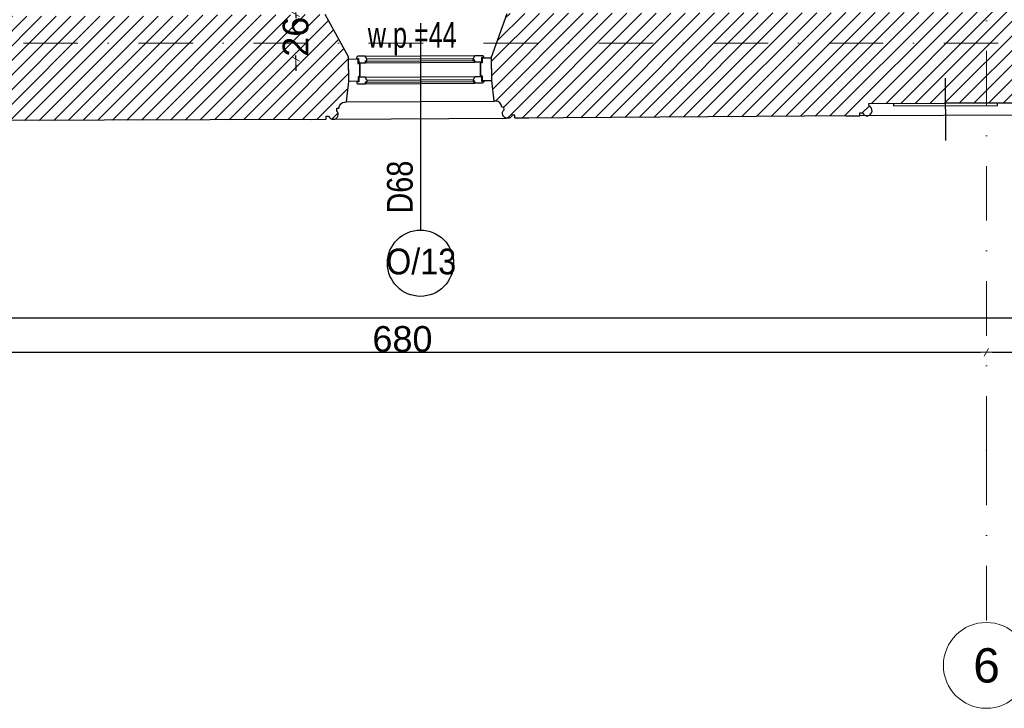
# Model space of a CAD drawing. Header units: millimetres. Extents: x 77315 to 1057463, y -108895 to -47643.
# Tile 49 of 62: x 108329 to 114067, y -108895 to -104884. Entities that reach past the tile are written whole.
import ezdxf

# ---------------------------------------------------------------- set-up
doc = ezdxf.new("R2010")
doc.units = ezdxf.units.MM
doc.header["$MEASUREMENT"] = 0
doc.linetypes.add('Dot & Dashed', pattern=[670.277762, 317.5, -176.388889, 0, -176.388874])
for name, color, linetype in [('A-OKNA-OPIS', 7, 'Continuous'), ('detalokna', 7, 'Continuous'), ('DIM MALY', 7, 'Continuous'), ('Drawing & Figure', 7, 'Continuous'), ('OKNO_DETAL', 7, 'Continuous'), ('PARAPET', 7, 'Continuous'), ('Structural - Bearing', 7, 'Continuous'), ('Structural - Grid', 7, 'Continuous')]:
    doc.layers.add(name, color=color, linetype=linetype)
doc.styles.add('STYL_AUTOMATYCZNY_1', font='arial.ttf')
doc.styles.add('STYL_AUTOMATYCZNY_2', font='arial.ttf')
doc.styles.add('STYL_AUTOMATYCZNY_3', font='arial.ttf', dxfattribs={"width": 0.8})
doc.styles.add('STYL_AUTOMATYCZNY_4', font='arial.ttf', dxfattribs={"width": 0.7})
doc.styles.add('STYL_AUTOMATYCZNY_5', font='arial.ttf', dxfattribs={"width": 0.9})
doc.dimstyles.new('STYL_AUTOMATYCZNY__1', dxfattribs={"dimtxt": 150, "dimasz": 34.231941, "dimexe": 0.18, "dimexo": 0.0625, "dimgap": 0, "dimtad": 1, "dimdec": 0, "dimlfac": 0.1, "dimzin": 0, "dimdsep": 46, "dimtxsty": 'STYL_AUTOMATYCZNY_2', "dimblk": 'ARROWHEAD_2', "dimblk1": 'ARROWHEAD_2', "dimblk2": 'ARROWHEAD_2', "dimcen": 0.09, "dimse1": 1, "dimse2": 1, "dimclrd": 7, "dimclre": 7, "dimclrt": 7, "dimadec": 0, "dimazin": 0, "dimtfac": 1, "dimtdec": 4, "dimtmove": 0, "dimatfit": 3, "dimfxl": 0, "dimtolj": 1, "dimtzin": 0, "dimarcsym": 0})
doc.dimstyles.new('STYL_AUTOMATYCZNY__2', dxfattribs={"dimtxt": 150, "dimasz": 34.231941, "dimexe": 0.18, "dimexo": 0.0625, "dimgap": 0, "dimtad": 1, "dimtih": 1, "dimtoh": 1, "dimdec": 0, "dimlfac": 0.1, "dimzin": 0, "dimdsep": 46, "dimtxsty": 'STYL_AUTOMATYCZNY_2', "dimblk": 'ARROWHEAD_2', "dimblk1": 'ARROWHEAD_2', "dimblk2": 'ARROWHEAD_2', "dimcen": 0.09, "dimse1": 1, "dimse2": 1, "dimclrd": 7, "dimclre": 7, "dimclrt": 7, "dimadec": 0, "dimazin": 0, "dimtfac": 1, "dimtdec": 4, "dimtmove": 0, "dimatfit": 3, "dimfxl": 0, "dimtolj": 1, "dimtzin": 0, "dimarcsym": 0})
pattern_1 = [(45, (0, 0), (-42.426407, 42.426407), [])]

# ---------------------------------------------------------------- blocks, each defined once
blk = doc.blocks.new('ARROWHEAD_2')
at = {"color": 0, "linetype": 'Continuous', "lineweight": 0}
for p, q in [((0, 0), (-1, 0)), ((-0.38, -0.66), (0.38, 0.66))]:
    blk.add_line(p, q, dxfattribs=at)
blk = doc.blocks.new('*D336')
at = {"layer": 'Defpoints', "color": 0}
for p in [(110320.2, -104853.2), (109937.9, -105113.4), (110273.1, -105113.4)]:
    blk.add_point(p, dxfattribs=at)
at = {"layer": 'DIM MALY', "color": 7, "lineweight": -2}
for p, q in [((109937.9, -104819), (109937.9, -104784.7)), ((109937.9, -104853.2), (109937.9, -104874.9)), ((109937.9, -105113.4), (109937.9, -105092.2)), ((109937.9, -105147.6), (109937.9, -105181.9))]:
    blk.add_line(p, q, dxfattribs=at)
at = {"layer": 'DIM MALY', "color": 7, "lineweight": -2, "xscale": 34.23194115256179, "yscale": 34.23194115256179, "zscale": 34.23194115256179}
for p, rotation in [((109937.9, -104853.2), 270), ((109937.9, -105113.4), 90)]:
    blk.add_blockref('ARROWHEAD_2', p, dxfattribs=dict(at, rotation=rotation))
at = {"layer": 'DIM MALY', "color": 7, "insert": (109937.9, -104983.6), "char_height": 150, "attachment_point": 5, "rotation": 90, "style": 'STYL_AUTOMATYCZNY_2'}
blk.add_mtext('\\A1;26', dxfattribs=at)
blk = doc.blocks.new('*D371')
at = {"layer": 'Defpoints', "color": 0}
for p in [(87564.1, -105009.4), (118544.1, -105413.4), (118544.1, -106621.5)]:
    blk.add_point(p, dxfattribs=at)
at = {"layer": 'DIM MALY', "color": 7, "lineweight": -2}
blk.add_line((87598.4, -106621.5), (118509.9, -106621.5), dxfattribs=at)
at = {"layer": 'DIM MALY', "color": 7, "lineweight": -2, "xscale": 34.23194115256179, "yscale": 34.23194115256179, "zscale": 34.23194115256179, "rotation": 180}
blk.add_blockref('ARROWHEAD_2', (87564.1, -106621.5), dxfattribs=at)
at = {"layer": 'DIM MALY', "color": 7, "lineweight": -2, "xscale": 34.23194115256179, "yscale": 34.23194115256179, "zscale": 34.23194115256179}
blk.add_blockref('ARROWHEAD_2', (118544.1, -106621.5), dxfattribs=at)
at = {"layer": 'DIM MALY', "color": 7, "insert": (103054.1, -106544.9), "char_height": 150, "attachment_point": 5, "style": 'STYL_AUTOMATYCZNY_2'}
blk.add_mtext('\\A1;3098', dxfattribs=at)
blk = doc.blocks.new('*D472')
at = {"layer": 'Defpoints', "color": 0}
for p in [(113962.3, -106821.5), (107158.2, -108261.8), (113962.3, -108395.1)]:
    blk.add_point(p, dxfattribs=at)
at = {"layer": 'DIM MALY', "color": 7, "lineweight": -2}
blk.add_line((107192.4, -106821.5), (113928, -106821.5), dxfattribs=at)
at = {"layer": 'DIM MALY', "color": 7, "lineweight": -2, "xscale": 34.23194115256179, "yscale": 34.23194115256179, "zscale": 34.23194115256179, "rotation": 180}
blk.add_blockref('ARROWHEAD_2', (107158.2, -106821.5), dxfattribs=at)
at = {"layer": 'DIM MALY', "color": 7, "lineweight": -2, "xscale": 34.23194115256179, "yscale": 34.23194115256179, "zscale": 34.23194115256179}
blk.add_blockref('ARROWHEAD_2', (113962.3, -106821.5), dxfattribs=at)
at = {"layer": 'DIM MALY', "color": 7, "insert": (110559.8, -106744.9), "char_height": 150, "attachment_point": 5, "style": 'STYL_AUTOMATYCZNY_2'}
blk.add_mtext('\\A1;680', dxfattribs=at)
blk = doc.blocks.new('*D473')
at = {"layer": 'Defpoints', "color": 0}
for p in [(118146.9, -106821.5), (113962.3, -108395.1), (118146.9, -108395.1)]:
    blk.add_point(p, dxfattribs=at)
at = {"layer": 'DIM MALY', "color": 7, "lineweight": -2}
blk.add_line((113996.5, -106821.5), (118112.6, -106821.5), dxfattribs=at)
at = {"layer": 'DIM MALY', "color": 7, "lineweight": -2, "xscale": 34.23194115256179, "yscale": 34.23194115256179, "zscale": 34.23194115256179, "rotation": 180}
blk.add_blockref('ARROWHEAD_2', (113962.3, -106821.5), dxfattribs=at)
at = {"layer": 'DIM MALY', "color": 7, "lineweight": -2, "xscale": 34.23194115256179, "yscale": 34.23194115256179, "zscale": 34.23194115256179}
blk.add_blockref('ARROWHEAD_2', (118146.9, -106821.5), dxfattribs=at)
at = {"layer": 'DIM MALY', "color": 7, "insert": (116054.2, -106744.9), "char_height": 150, "attachment_point": 5, "style": 'STYL_AUTOMATYCZNY_2'}
blk.add_mtext('\\A1;418', dxfattribs=at)

msp = doc.modelspace()

# ---------------------------------------------------------------- hatches: boundary and pattern name
at = {"layer": 'Drawing & Figure'}
h = msp.add_hatch(dxfattribs=at)
h.set_pattern_fill('Common_Brick_0002', color=256, style=0, pattern_type=2)
h.set_pattern_definition(pattern_1)
h.paths.add_polyline_path([(111169, -104848), (111078.9, -105102.1), (111079.8, -105238.5), (111093.8, -105358.4), (111103.4, -105358.4, -0.383982), (111139.1, -105393.5), (111151.4, -105393.4), (111151.5, -105408.4, 1.205804), (111199.5, -105440.3), (111214.3, -105440.2), (111214.4, -105457.7), (111297.1, -105457.2), (111297.3, -105457.1), (113184.3, -105444.1), (113225.6, -105444), (113225.5, -105426.5), (113240.3, -105426.4, 0.263086), (113263.3, -105443.8), (113271.3, -105443.8, 0.761796), (113278.6, -105387.7), (113278.5, -105372.8), (113725.3, -105371.2), (114172.1, -105369.5), (114172.2, -105384.4, 0.761796), (114179.9, -105440.4), (114187.8, -105440.4, 0.263086), (114210.7, -105422.8), (114225.5, -105422.8), (114225.6, -105440.3), (114308.2, -105439.9), (116761.7, -105424.2), (116761.6, -105406.7), (116776.3, -105406.6, 1.205804), (116824, -105374.1), (116823.9, -105359.1), (116836.2, -105359.1, -0.383982), (116871.5, -105323.5), (116881, -105323.5), (116893.6, -105203.4), (116892.8, -105060.8), (116795.3, -104814), (114084.3, -104820.4), (114085.5, -104584.5), (114085.8, -104584.5), (114087.2, -104362.2), (114088.5, -104162.2), (114106.6, -101286.9), (114113.8, -100140.1), (114813.7, -100135.9), (115334.3, -100132.7), (115321.7, -100127), (115334.3, -100127), (115334.3, -99997), (115321.5, -99997), (115144.1, -100010.9), (115144.1, -100003.9), (115059.1, -100004.4), (114813.7, -100005.9), (114124.1, -100010), (114124, -99958.8), (113634.3, -99958.4), (113634.3, -99958.8, -0.0001), (113634, -99958.4), (113589.1, -99958.4), (113509.1, -99958.3), (113509.1, -99961), (113419.1, -99960.9), (113419.1, -99958.3), (112864.4, -99957.8), (112864.4, -100087.8), (112864.4, -100142.9), (112838.3, -100727.8), (113924.9, -100721.2), (113924.9, -101286.9), (113924.9, -104162.2), (113924.9, -104362.2), (113924.9, -104841.3), (113684.1, -104841.9), (113604.1, -104842.1), (113514.1, -104842.3)])
h = msp.add_hatch(dxfattribs=at)
h.set_pattern_fill('Common_Brick_0002', color=256, style=0, pattern_type=2)
h.set_pattern_definition(pattern_1)
h.paths.add_polyline_path([(104890.7, -105120.6), (104890.7, -105263.1), (104904, -105383.1), (104913.6, -105383.1, -0.383982), (104949.1, -105418.5), (104961.4, -105418.5), (104961.4, -105433.5, 1.205804), (105009.2, -105465.7), (105024, -105465.7), (105024, -105483.1), (107038.1, -105476), (107120.8, -105475.7), (107120.7, -105458.2), (107135.5, -105458.2, 0.263086), (107158.5, -105475.6), (107166.5, -105475.5, 0.761796), (107173.8, -105419.4), (107173.7, -105404.6), (107620.5, -105402.9), (108067.3, -105401.3), (108067.4, -105416.1, 0.761796), (108075.1, -105472.2), (108083, -105472.1, 0.263086), (108105.9, -105454.6), (108120.7, -105454.5), (108120.8, -105472), (108203.4, -105471.7), (110054.7, -105464.7), (110114.7, -105464.4), (110114.6, -105446.9), (110129.3, -105446.8, 1.205804), (110177, -105414.3), (110176.9, -105399.3), (110189.2, -105399.2, -0.383982), (110224.5, -105363.7), (110234, -105363.6), (110246.7, -105243.6), (110245.8, -105101), (110109.9, -104854.5), (110109.8, -104854.5), (109284.1, -104857.5), (109284.1, -104862.9), (107454.1, -104864.2), (107454.1, -104662.9), (106925.2, -104627.7), (106795.2, -104627.7), (106795.2, -104633), (106795.2, -104852.9), (104994.1, -104852.9)])

# ---------------------------------------------------------------- linework, layer by layer
at = {"layer": 'A-OKNA-OPIS'}
msp.add_line((110664.7, -104904.4), (110664.7, -106109.6), dxfattribs=at)
msp.add_circle((110664.7, -106302.6), 193, dxfattribs=at)
at = {"layer": 'detalokna'}
for p, q in [((110234, -105363.6), (111093.8, -105358.4)), ((110160.1, -105464.6), (111164.2, -105458.5))]:
    msp.add_line(p, q, dxfattribs=at)
for points in [[(110311, -105216.2), (110310.6, -105139.2), (110311, -105216.2), (110301, -105216.2), (110301.2, -105243.2), (110246.7, -105243.6), (110245.9, -105113.6), (110300.4, -105113.2), (110300.6, -105139.2), (110310.6, -105139.2)], [(111015.1, -105211.9), (111014.6, -105134.9), (111015.1, -105211.9), (111025.1, -105211.8), (111025.2, -105238.8), (111079.8, -105238.5), (111079, -105108.5), (111024.4, -105108.8), (111024.6, -105134.8), (111014.6, -105134.9)]]:
    msp.add_lwpolyline(points, dxfattribs=at)
at = {"layer": 'OKNO_DETAL'}
for p, q in [((110342.5, -105097.2), (110982.1, -105093.3)), ((110352.4, -105113.2), (110972.4, -105109.4)), ((110343.5, -105125.2), (110981.5, -105121.3)), ((110343.5, -105135.2), (110352.3, -105125.1)), ((110343.5, -105135.2), (110981.6, -105131.3)), ((110981.6, -105131.3), (110972.7, -105121.4)), ((110343.3, -105219.7), (110982.9, -105215.9)), ((110353.2, -105235.7), (110973.2, -105232)), ((113726.1, -105587.7), (113724.8, -105225.8)), ((110344.2, -105247.7), (110982.3, -105243.9)), ((110344.3, -105257.7), (110353, -105247.7)), ((110344.3, -105257.7), (110982.3, -105253.8)), ((110982.3, -105253.9), (110973.5, -105243.9)), ((114225.6, -105440.3), (113225.6, -105444))]:
    msp.add_line(p, q, dxfattribs=at)
for points in [[(110300.3, -105097.5, 0.414214), (110292.4, -105105.5), (110292.4, -105109.5), (110304.4, -105109.5), (110304.6, -105135.4), (110343.5, -105135.2), (110343.5, -105123.2), (110352.5, -105123.1), (110352.4, -105113.2), (110351.4, -105113.2), (110342.5, -105097.2)], [(111024.3, -105093.1, -0.414214), (111032.4, -105101), (111032.4, -105105.1), (111020.4, -105105.1), (111020.6, -105131.1), (110981.6, -105131.3), (110981.5, -105119.3), (110972.5, -105119.4), (110972.4, -105109.4), (110973.4, -105109.4), (110982.1, -105093.3)], [(110319.2, -105219.9), (110305.1, -105220), (110305.2, -105245.9), (110293.2, -105246), (110293.3, -105250, 0.414214), (110301.3, -105258), (110319.5, -105257.9), (110344.3, -105257.7), (110344.2, -105245.7), (110353.2, -105245.7), (110353.2, -105235.7), (110352.2, -105235.7), (110343.3, -105219.7)], [(111006.9, -105215.7), (111021.1, -105215.6), (111021.2, -105241.6), (111033.2, -105241.5), (111033.2, -105245.6, -0.414214), (111025.3, -105253.6), (111007.1, -105253.7), (110982.3, -105253.9), (110982.2, -105241.9), (110973.2, -105241.9), (110973.2, -105232), (110974.2, -105232), (110982.9, -105215.9)]]:
    msp.add_lwpolyline(points, format="xyb", close=True, dxfattribs=at)
at = {"layer": 'Structural - Bearing'}
for p, q in [((110245.8, -105101), (110109.9, -104854.5)), ((111078.9, -105102.1), (111169, -104848)), ((113184.3, -105444.1), (111214.4, -105457.7)), ((110054.7, -105464.7), (108203.4, -105471.7))]:
    msp.add_line(p, q, dxfattribs=at)
for points in [[(110032, -105464.9), (110114.7, -105464.4), (110114.6, -105446.9), (110129.3, -105446.8, 1.205804), (110177, -105414.3), (110176.9, -105399.3), (110189.2, -105399.2, -0.383982), (110224.5, -105363.7), (110234, -105363.6), (110246.7, -105243.6), (110245.8, -105101)], [(111297.1, -105457.2), (111214.4, -105457.7), (111214.3, -105440.2), (111199.5, -105440.3, -1.205804), (111151.5, -105408.4), (111151.4, -105393.4), (111139.1, -105393.5, 0.383982), (111103.4, -105358.4), (111093.8, -105358.4), (111079.8, -105238.5), (111078.9, -105096)], [(113142.9, -105444.3), (113225.6, -105444), (113225.5, -105426.5), (113240.3, -105426.4, 1.478383), (113278.6, -105387.7), (113278.5, -105372.8), (113725.3, -105371.2)], [(114308.2, -105439.9), (114225.6, -105440.3), (114225.5, -105422.8), (114210.7, -105422.8, -1.478383), (114172.2, -105384.4), (114172.1, -105369.5), (113725.3, -105371.2)]]:
    msp.add_lwpolyline(points, format="xyb", dxfattribs=at)
msp.add_lwpolyline([(114026.7, -105371.1), (113421.8, -105373.4), (113421.9, -105386.6), (114026.7, -105384.3)], close=True, dxfattribs=at)
at = {"layer": 'Structural - Grid', "linetype": 'Dot & Dashed', "lineweight": 15}
for p, q in [((113962.3, -107395.1), (113962.3, -90539.7)), ((118724.5, -105021.8), (80780, -105021.8)), ((113962.3, -107395.1), (113962.3, -108395.1))]:
    msp.add_line(p, q, dxfattribs=at)
at = {"layer": 'Structural - Grid', "linetype": 'Continuous', "lineweight": 15}
msp.add_circle((113962.3, -108645.1), 250, dxfattribs=at)
at = {"layer": 'Structural - Grid', "linetype": 'Dot & Dashed', "lineweight": 15}
msp.add_point((113962.3, -107395.1), dxfattribs=at)
msp.add_point((113962.3, -107395.1), dxfattribs=at)

# ---------------------------------------------------------------- texts
at = {"layer": 'A-OKNA-OPIS', "insert": (110545.6, -105859.5), "char_height": 150, "attachment_point": 5, "rotation": 90, "style": 'STYL_AUTOMATYCZNY_3'}
msp.add_mtext('\\A1;{\\pqc;\\fArial|b0|i0|c238|p0;\\W0.800000;D68}', dxfattribs=at)
at = {"layer": 'A-OKNA-OPIS', "insert": (110668.7, -106293.6), "char_height": 150, "attachment_point": 5, "style": 'STYL_AUTOMATYCZNY_5'}
msp.add_mtext('\\A1;{\\pqc;\\fArial|b0|i0|c238|p0;\\W0.900000;O/13}', dxfattribs=at)
at = {"layer": 'PARAPET', "insert": (110616.7, -104995.1), "char_height": 150, "attachment_point": 5, "style": 'STYL_AUTOMATYCZNY_4'}
msp.add_mtext('\\A1;{\\pqc;\\fArial|b0|i0|c238|p0;\\W0.700000;w.p.=44}', dxfattribs=at)
at = {"layer": 'Structural - Grid', "lineweight": 15, "insert": (113886, -108545.1), "char_height": 200, "attachment_point": 1, "style": 'STYL_AUTOMATYCZNY_1'}
msp.add_mtext('\\A1;{\\pql;\\pt0;\\fArial|b0|i0|c238|p0;\\W1.000000;6}', dxfattribs=at)

# ---------------------------------------------------------------- dimensions: what is measured, and where the dimension line sits
at = {"layer": 'DIM MALY'}
dim = msp.add_linear_dim(base=(109937.9, -105113.4), p1=(110320.2, -104853.2), p2=(110273.1, -105113.4), angle=270, dimstyle='STYL_AUTOMATYCZNY__1', dxfattribs=at)
dim.commit()
dim.dimension.update_dxf_attribs({"geometry": '*D336', "text_midpoint": (109937.9, -104983.6), "dimtype": 160, "text_rotation": 90})
for base, p1, p2, picture, middle in [((118544.1, -106621.5), (87564.1, -105009.4), (118544.1, -105413.4), '*D371', (103054.1, -106621.5)), ((113962.3, -106821.5), (107158.2, -108261.8), (113962.3, -108395.1), '*D472', (110559.8, -106821.5)), ((118146.9, -106821.5), (113962.3, -108395.1), (118146.9, -108395.1), '*D473', (116054.2, -106821.5))]:
    dim = msp.add_linear_dim(base=base, p1=p1, p2=p2, dimstyle='STYL_AUTOMATYCZNY__2', dxfattribs=at)
    dim.commit()
    dim.dimension.update_dxf_attribs({"geometry": picture, "text_midpoint": middle, "dimtype": 160})

doc.saveas('drawing.dxf')
